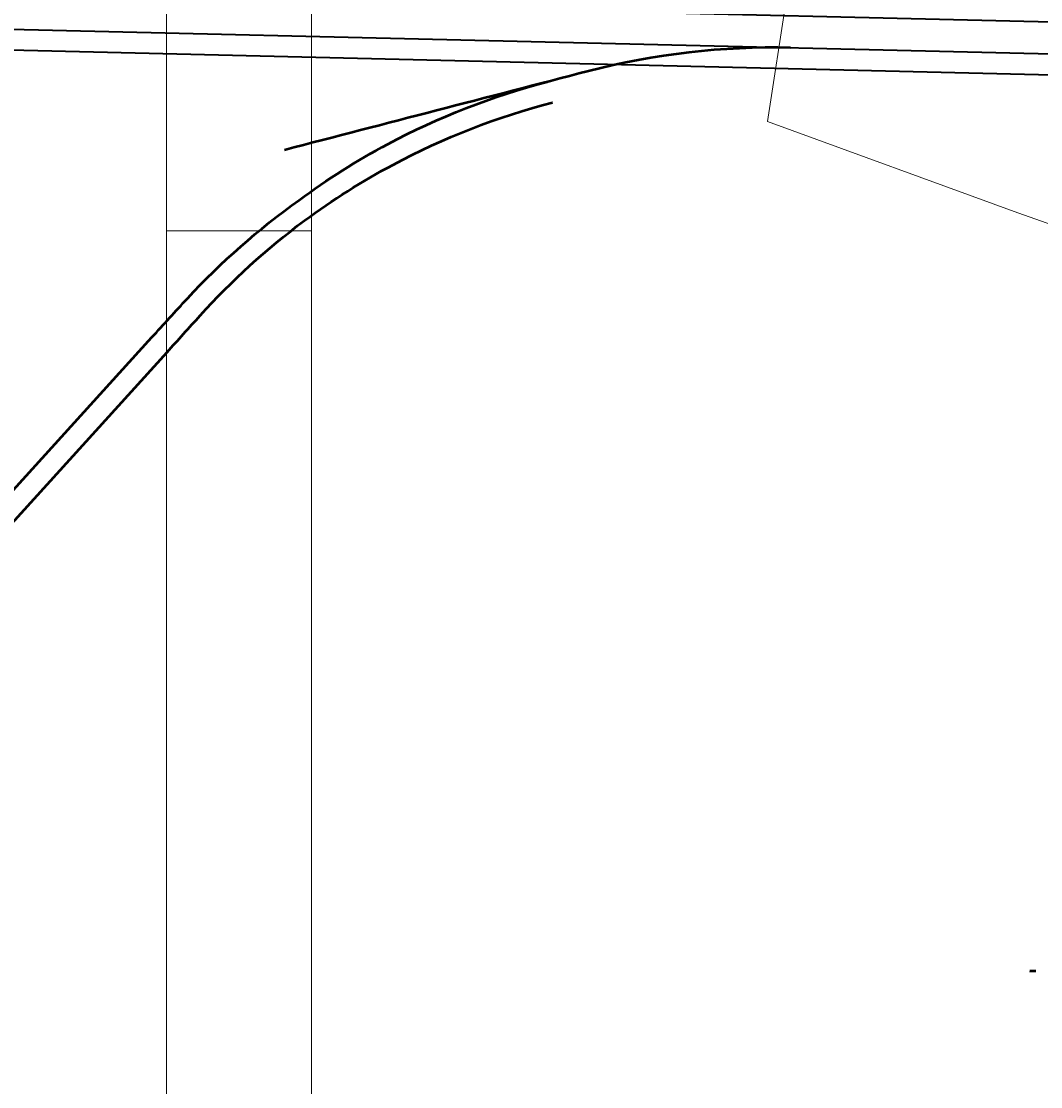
# Model space of a CAD drawing. Header units: metres. Extents: x -5203299 to 2078834, y 245743 to 5816291.
# Tile 66 of 256: x 366248 to 366319, y 5814150 to 5814224. Entities that reach past the tile are written whole.
import ezdxf

# ---------------------------------------------------------------- set-up
doc = ezdxf.new("R2010")
doc.units = ezdxf.units.M
doc.header["$LTSCALE"] = 0.5
doc.linetypes.add('ISO-02 Strichlinie', pattern=[3.81, 3.048, -0.762])
for name, color, linetype, lineweight in [('01_CS-500-Tx-Hoehen Bestand_100', 7, 'Continuous', 9), ('70 -74 Zeichnungsblatt- 4 Plankopf Linie', 7, 'Continuous', 13), ('99.02_Vermesserplan-Linie Zaun', 7, 'Continuous', 18), ('Keine', 7, 'Continuous', 9)]:
    doc.layers.add(name, color=color, linetype=linetype, lineweight=lineweight)
for name, color, linetype, lineweight, true_color in [('30 -34 Innenwände- 4 Türen_Fenster', 7, 'Continuous', 15, 0x9955ff), ('99.04_Gleisplanung VP 02_23-EB-1236L-A-FAHRKANTE', 150, 'Continuous', 35, 0x007fff), ('99.04_Gleisplanung VP 02_23-EB-1236R-A-FAHRKANTE', 150, 'Continuous', 35, 0x007fff), ('99.04_Gleisplanung VP 02_23-SB-460Y-003-LIN-SCHIENE', 150, 'Continuous', 50, 0x007fff)]:
    doc.layers.add(name, color=color, linetype=linetype, lineweight=lineweight, true_color=true_color)
doc.styles.add('Arial', font='arial.ttf')

# ---------------------------------------------------------------- blocks, each defined once
blk = doc.blocks.new('_25-01-10_187 KRA_CS_LP4_Außenanlagenplan (3D)')
at = {"layer": '01_CS-500-Tx-Hoehen Bestand_100', "color": 7}
blk.add_solid([(366318.018, 5814158.359), (366318.452, 5814158.359), (366318.018, 5814158.517), (366318.452, 5814158.517)], dxfattribs=at)
blk.add_solid([(366318.018, 5814158.359), (366318.452, 5814158.359), (366318.018, 5814158.517), (366318.452, 5814158.517)], dxfattribs=at)
at = {"layer": '01_CS-500-Tx-Hoehen Bestand_100', "insert": (366318.018, 5814158.438), "char_height": 0.1007, "attachment_point": 4, "rotation": 359.99999, "line_spacing_factor": 4, "style": 'Arial'}
blk.add_mtext('{\\L33,30g}', dxfattribs=at)
blk = doc.blocks.new('_23-07-06_Massenplan_TB_Weiterführende Schule (3D)')
at = {"layer": '99.02_Vermesserplan-Linie Zaun', "color": 7, "linetype": 'Continuous', "lineweight": 18}
for p, q in [((-292.864, 11.357), (-290.958, 23.889)), ((-275.592, 5.06), (-292.864, 11.357)), ((-264.235, 0.975), (-275.592, 5.06))]:
    blk.add_line(p, q, dxfattribs=at)
at = {"layer": '99.04_Gleisplanung VP 02_23-EB-1236L-A-FAHRKANTE', "flags": 128}
for points in [[(562.055, 14.664), (-195.677, 14.713, -0.005965), (-243.369, 15.285), (-544.421, 22.489)], [(562.055, 13.229), (-195.677, 13.278), (-195.677, 13.278, -0.005965), (-243.404, 13.85), (-243.404, 13.85), (-243.404, 13.85), (-544.456, 21.055, -0.000153)]]:
    blk.add_lwpolyline(points, format="xyb", dxfattribs=at)
at = {"layer": '99.04_Gleisplanung VP 02_23-EB-1236R-A-FAHRKANTE', "flags": 128}
blk.add_lwpolyline([(563.016, 16.878), (-195.633, 16.927, -0.005965), (-243.36, 17.5), (-544.44, 24.705)], format="xyb", dxfattribs=at)
at = {"layer": '99.04_Gleisplanung VP 02_23-SB-460Y-003-LIN-SCHIENE', "flags": 128}
for points in [[(-408.24, -60.234), (-408.24, -60.234, -0.000996), (-393.699, -57.02), (-393.699, -57.02, 0.090484), (-380.675, -51.573), (-380.207, -51.264), (-379.744, -50.948), (-379.284, -50.626), (-378.829, -50.296), (-378.377, -49.959), (-377.931, -49.616), (-377.931, -49.616, 0.042478), (-372.972, -45.004), (-372.972, -45.004), (-335.353, -3.534), (-335.353, -3.534, -0.001462), (-332.902, -0.853), (-332.902, -0.853, -0.049684), (-325.202, 5.938), (-325.202, 5.938, -0.035449), (-319.077, 9.798), (-319.077, 9.798, -0.059316), (-308.068, 14.099)], [(-371.707, -45.79), (-334.311, -4.564), (-334.311, -4.564, 0.000771), (-332.026, -2.028), (-332.026, -2.028, -0.047759), (-324.834, 4.52, -0.035449), (-318.709, 8.38), (-318.709, 8.38, -0.059316), (-307.7, 12.681), (-307.7, 12.681)]]:
    blk.add_lwpolyline(points, format="xyb", dxfattribs=at)
at = {"layer": '99.04_Gleisplanung VP 02_23-SB-460Y-003-LIN-SCHIENE'}
for centre, radius, start, end in [((-292.493, -34.262), 50.723, 88.62901, 104.55022), ((134458.483, -519231.533), 536449.485, 104.54937288, 104.55168666)]:
    blk.add_arc(centre, radius, start, end, dxfattribs=at)
blk = doc.blocks.new('Plankopf')
at = {"layer": '70 -74 Zeichnungsblatt- 4 Plankopf Linie', "color": 7, "linetype": 'ISO-02 Strichlinie', "lineweight": 5, "transparency": 33554687}
blk.add_line((-0.5945, 0.1735), (-0.5745, 0.1735), dxfattribs=at)
at = {"layer": '70 -74 Zeichnungsblatt- 4 Plankopf Linie', "transparency": 33554687, "flags": 128}
for points in [[(-0.5945, 0.4205), (0.5945, 0.4205), (0.5945, -0.4205), (-0.5945, -0.4205)], [(-0.5745, -0.4155), (-0.5745, 0.4155), (0.5895, 0.4155), (0.5895, -0.4155)]]:
    blk.add_lwpolyline(points, close=True, dxfattribs=at)
at = {"layer": '70 -74 Zeichnungsblatt- 4 Plankopf Linie', "color": 0, "flags": 1}
for tag in ['AR_Genehmigt_-_Datum', 'Auto_Generate_Page_Number', 'Auto_Total_Num_Sheets', 'Architekt', 'Architekt_Zusatz_-1-', 'Current_Plot_Date', 'Scale', 'Sheet_Number', 'Sheet_Title', 'Teil', 'Gewerk', 'Total_Num_Sheets', 'Tragwerksplanung', 'Tragwerksplanung_Zusatz_-1-', 'Geschäftszeichen', 'Zone', 'Zone', 'Zone', 'Zone', 'Zone', 'Status', 'TGA', 'TGA_Zusatz_-1-', 'Zone', 'Number', 'Publish_Date', 'Number', 'Publish_Date', 'Number', 'Publish_Date', 'Number', 'Publish_Date', 'Number', 'Publish_Date', 'Planungsgrundlagen', 'Plot_Date_Format', 'BH_Genehmigt_-_Datum', 'Papiermaße', 'Ebene', 'Page_Number', 'Plannummer_Fachplaner', 'File_Name', 'File_Name_Include_Path', 'Projektname_Zusatz', 'Landschaftsarchitekt', 'Landschaftsarchitekten_Zusatz-1-', 'Höhe_üNHN', 'Leistungsphase', 'Number', 'Publish_Date', 'Recipients', 'Recipients', 'Recipients', 'Recipients', 'Recipients', 'Project_Date', 'Project_ID', 'Project_Name', 'Recipients', 'Date', 'Note', 'Date', 'Note', 'Date', 'Note', 'Date', 'Note', 'Date', 'Note', 'Format', 'Date', 'Date', 'Note']:
    blk.add_attdef(tag, (-0.5945, -0.4205), '', height=0.00018, dxfattribs=at)

msp = doc.modelspace()

# ---------------------------------------------------------------- block references
at = {"layer": '30 -34 Innenwände- 4 Türen_Fenster', "color": 1}
msp.add_blockref('_25-01-10_187 KRA_CS_LP4_Außenanlagenplan (3D)', (0, 0), dxfattribs=at)

# ---------------------------------------------------------------- next in the draw order: block references
at = {"layer": 'Keine', "color": 1}
msp.add_blockref('_23-07-06_Massenplan_TB_Weiterführende Schule (3D)', (366592.803, 5814205.708), dxfattribs=at)

# ---------------------------------------------------------------- next in the draw order: block references
at = {"layer": '70 -74 Zeichnungsblatt- 4 Plankopf Linie', "xscale": 500, "yscale": 500, "zscale": 500}
msp.add_blockref('Plankopf', (366555.71, 5814122.76), dxfattribs=at)

doc.saveas('drawing.dxf')
